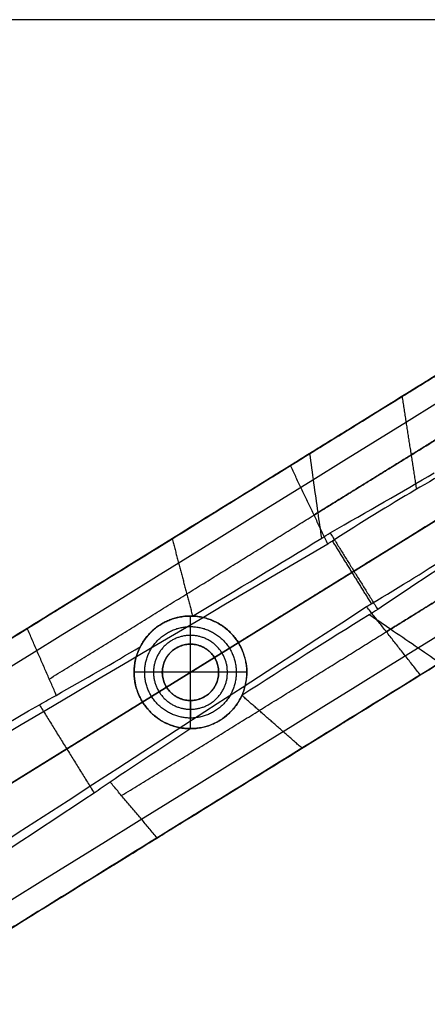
# Model space of a CAD drawing. Header units: millimetres. Extents: x 158 to 605, y -307 to 354.
# Tile 5 of 12: x 451 to 509, y -116 to 24. Entities that reach past the tile are written whole.
import ezdxf

# ---------------------------------------------------------------- set-up
doc = ezdxf.new("R2010")
doc.units = ezdxf.units.MM
doc.layers.add('Legs', color=7, linetype='Continuous', true_color=0x38b677)
doc.layers.add('Tabletop', color=7, linetype='Continuous', true_color=0xffa000)

msp = doc.modelspace()

# ---------------------------------------------------------------- linework, layer by layer
at = {"layer": 'Legs'}
for p, q in [((371.17, -112.78, -1646.17), (537.35, -9.8, -1646.17)), ((564.71, -13.44, -1678.49), (265.79, -198.67, -1678.44)), ((444.71, -67.21, -1126.86), (530.77, -13.88, -1126.86)), ((478.59, -66.8, -1097.12), (537.97, -30.01, -1097.12)), ((555.79, -39.55, -1646.17), (389.61, -142.53, -1646.17)), ((549.2, -43.63, -1126.86), (463.15, -96.96, -1126.86)), ((265.65, -198.75, -1653.5), (498.09, -54.72, -1619.63)), ((475.19, -64.91, -1129.12), (475.19, -60.91, -1129.12)), ((471.19, -68.91, -1129.12), (467.19, -68.91, -1129.12)), ((483.19, -68.91, -1129.12), (479.19, -68.91, -1129.12)), ((402.61, -113.88, -1097.12), (471.79, -71.02, -1097.12)), ((475.19, -76.91, -1129.12), (475.19, -72.91, -1129.12)), ((457.63, -79.79, -1137.65), (406.01, -111.77, -1127.68)), ((457.45, -100.49, -1097.12), (457.45, -100.49, -1125.95))]:
    msp.add_line(p, q, dxfattribs=at)
for points, degree in [([(543.87, -5.76, -1675.09), (402.12, -93.6, -1675.09), (260.38, -181.44, -1675.09)], 2), ([(262.14, -184.27, -1678.44), (356.67, -125.72, -1678.45), (451.19, -67.17, -1678.47), (545.71, -8.62, -1678.49)], 3), ([(341.77, -131, -1097.12), (427.73, -77.73, -1097.12), (513.68, -24.47, -1097.12)], 2), ([(505.21, -29.72, -1626.56), (506.23, -36.31, -1621), (507.26, -42.91, -1615.43)], 2), ([(560.57, -32.59, -1678.49), (466.07, -91.17, -1678.47), (371.56, -149.76, -1678.45), (277.06, -208.34, -1678.44)], 3), ([(278.81, -211.19, -1675.09), (420.56, -123.35, -1675.09), (562.31, -35.51, -1675.09)], 2), ([(517.29, -37.35, -1607.25), (511.16, -40.49, -1614.06), (503.44, -45.03, -1618.43), (495.33, -50.26, -1619.63)], 3), ([(259.76, -181.82, -1659.61), (374.57, -110.67, -1645.76), (489.38, -39.53, -1631.92)], 2), ([(495.01, -49.1, -1153.79), (500.31, -46.05, -1157.12), (505.26, -43.21, -1161.08), (509.78, -40.59, -1165.59)], 3), ([(500.85, -59.17, -1619.63), (509.15, -54.24, -1618.43), (516.65, -49.35, -1614.06), (522.19, -45.25, -1607.25)], 3), ([(472.59, -49.93, -1133.79), (474.04, -55.42, -1138.96), (475.49, -60.91, -1144.14)], 2), ([(475.49, -60.92, -1144.14), (481.79, -57.18, -1146.63), (487.91, -53.48, -1149.61), (493.81, -49.83, -1153.07)], 3), ([(493.81, -49.83, -1153.07), (494.21, -49.59, -1153.31), (494.61, -49.34, -1153.55), (495.01, -49.1, -1153.79)], 3), ([(495.33, -50.26, -1619.63), (495.11, -50.4, -1619.66), (494.89, -50.54, -1619.69), (494.67, -50.68, -1619.72)], 3), ([(495.01, -49.1, -1153.79), (498.38, -54.54, -1153.79), (501.76, -59.97, -1153.79)], 2), ([(495.33, -50.26, -1619.63), (498.09, -54.72, -1619.63), (500.85, -59.17, -1619.63)], 2), ([(494.67, -50.68, -1619.72), (417.34, -96.36, -1630.85), (340, -142.03, -1641.97), (262.66, -187.71, -1653.1)], 3), ([(515.94, -50.53, -1165.59), (511.59, -53.42, -1161.08), (506.84, -56.59, -1157.12), (501.76, -59.97, -1153.79)], 3), ([(532.12, -54.22, -1097.12), (446.16, -107.48, -1097.12), (360.21, -160.75, -1097.12)], 2), ([(274.21, -206.35, -1653.1), (349.54, -157.42, -1641.97), (424.86, -108.5, -1630.85), (500.18, -59.58, -1619.72)], 3), ([(500.18, -59.58, -1619.72), (500.41, -59.44, -1619.69), (500.63, -59.3, -1619.66), (500.85, -59.17, -1619.63)], 3), ([(501.76, -59.97, -1153.79), (501.36, -60.22, -1153.55), (500.96, -60.47, -1153.31), (500.56, -60.73, -1153.07)], 3), ([(500.56, -60.73, -1153.07), (494.67, -64.39, -1149.61), (488.63, -68.22, -1146.63), (482.48, -72.2, -1144.14)], 3), ([(452.03, -62.68, -1128.02), (402.66, -93.26, -1120.16), (353.3, -123.85, -1112.3)], 2), ([(470.97, -62.11, -1141.36), (470.97, -62.11, -1135.24), (470.97, -62.11, -1129.12)], 2), ([(456.15, -72.18, -1138.17), (460.17, -69.88, -1139.07), (464.14, -67.59, -1140.17), (468.05, -65.3, -1141.45)], 3), ([(473.08, -65.51, -1097.12), (473.08, -65.51, -1113.12), (473.08, -65.51, -1129.12)], 2), ([(481.99, -64.7, -1129.12), (481.99, -64.7, -1137.25), (481.99, -64.7, -1145.38)], 2), ([(478.59, -66.8, -1129.12), (478.59, -66.8, -1113.12), (478.59, -66.8, -1097.12)], 2), ([(507.81, -69.28, -1631.92), (393, -140.43, -1645.76), (278.19, -211.57, -1659.61)], 2), ([(471.79, -71.02, -1097.12), (471.79, -71.02, -1113.12), (471.79, -71.02, -1129.12)], 2), ([(453.74, -73.51, -1137.65), (454.54, -73.06, -1137.81), (455.35, -72.61, -1137.99), (456.15, -72.18, -1138.17)], 3), ([(477.29, -72.31, -1097.12), (477.29, -72.31, -1113.12), (477.29, -72.31, -1129.12)], 2), ([(491.02, -79.68, -1133.79), (486.75, -75.94, -1138.96), (482.48, -72.19, -1144.14)], 2), ([(356.22, -130.15, -1119.15), (388.73, -111.27, -1125.32), (421.23, -92.39, -1131.48), (453.74, -73.51, -1137.65)], 3), ([(453.74, -73.51, -1137.65), (457.63, -79.79, -1137.65), (461.53, -86.07, -1137.65)], 2), ([(468.39, -73.13, -1140.41), (468.39, -73.13, -1134.76), (468.39, -73.13, -1129.12)], 2), ([(475.24, -76.91, -1141.45), (471.45, -79.39, -1140.17), (467.63, -81.93, -1139.07), (463.79, -84.5, -1138.17)], 3), ([(479.4, -75.71, -1141.36), (479.4, -75.71, -1135.24), (479.4, -75.71, -1129.12)], 2), ([(463.79, -84.5, -1138.17), (463.04, -85.03, -1137.99), (462.29, -85.55, -1137.81), (461.53, -86.07, -1137.65)], 3), ([(461.53, -86.07, -1137.65), (430.15, -106.77, -1131.48), (398.77, -127.48, -1125.32), (367.39, -148.18, -1119.15)], 3), ([(371.74, -153.6, -1112.3), (421.1, -123.02, -1120.16), (470.46, -92.43, -1128.02)], 2)]:
    msp.add_open_spline(points, degree=degree, dxfattribs=at)
for points, weights in [([(489.38, -39.53, -1631.92), (505.29, -29.67, -1629.61), (517.41, -22.16, -1617.24)], [1, 0.956555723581, 1]), ([(509.94, -26.79, -1156.6), (501.71, -31.89, -1148.63), (492.13, -37.82, -1143.12)], [1, 0.993164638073, 1]), ([(517.34, -31.32, -1611.22), (506.72, -37.9, -1622.16), (492.72, -46.57, -1624.21)], [0.916668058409, 0.878434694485, 0.920883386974]), ([(493.3, -46.21, -1150.07), (502.2, -40.7, -1155.18), (509.84, -35.97, -1162.58)], [0.945171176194, 0.914572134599, 0.897207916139]), ([(492.13, -37.82, -1143.12), (473.06, -49.64, -1131.97), (452.03, -62.68, -1128.02)], [1, 0.98855147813, 1]), ([(498.09, -54.72, -1619.63), (510.71, -46.9, -1617.79), (519.74, -41.3, -1607.25)], [1, 0.933113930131, 0.972106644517]), ([(512.86, -45.56, -1165.59), (506.16, -49.72, -1158.78), (498.38, -54.54, -1153.79)], [0.956202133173, 0.972352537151, 1]), ([(455.15, -69.86, -1135.69), (475.16, -57.46, -1139.46), (493.3, -46.21, -1150.07)], [0.98935063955, 0.978070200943, 0.989381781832]), ([(527.61, -47.89, -1611.22), (517, -54.47, -1622.16), (503, -63.15, -1624.21)], [0.916668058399, 0.878434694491, 0.920883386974]), ([(503.57, -62.79, -1150.07), (512.47, -57.28, -1155.18), (520.11, -52.54, -1162.58)], [0.945171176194, 0.914572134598, 0.897207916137]), ([(535.85, -51.91, -1617.24), (523.73, -59.42, -1629.61), (507.81, -69.28, -1631.92)], [1, 0.956555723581, 1]), ([(498.38, -54.54, -1153.79), (490.4, -59.48, -1148.99), (481.99, -64.7, -1145.38)], [1, 0.995505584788, 0.994740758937]), ([(465.42, -86.43, -1135.69), (485.43, -74.04, -1139.46), (503.57, -62.79, -1150.07)], [0.98935063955, 0.978070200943, 0.989381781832]), ([(470.46, -92.43, -1128.02), (491.49, -79.39, -1131.97), (510.57, -67.57, -1143.12)], [1, 0.98855147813, 1]), ([(468.39, -73.13, -1140.41), (463.05, -76.43, -1138.79), (457.63, -79.79, -1137.65)], [0.995879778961, 0.997233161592, 1])]:
    msp.add_rational_spline(points, weights, degree=2, dxfattribs=at)
for points, knots in [([(493.81, -49.83, -1153.07), (493.64, -48.63, -1152.07), (493.47, -47.42, -1151.07), (492.91, -43.42, -1147.76), (492.52, -40.62, -1145.44), (492.13, -37.82, -1143.12)], [-15.688576, -15.688576, -15.688576, -15.688576, -10.960189, -10.960189, 0, 0, 0, 0]), ([(494.67, -50.68, -1619.72), (494.64, -50.62, -1619.79), (494.36, -50.03, -1620.44), (493.84, -48.92, -1621.65), (493.1, -47.36, -1623.36), (492.35, -45.79, -1625.07), (491.61, -44.23, -1626.78), (490.86, -42.66, -1628.49), (490.12, -41.1, -1630.21), (489.62, -40.05, -1631.35), (489.38, -39.53, -1631.92)], [0, 0, 0, 0, 0.301318, 2.73699, 5.172658, 7.608324, 10.043986, 12.479646, 14.915303, 17.350958, 17.350958, 17.350958, 17.350958]), ([(507.81, -69.28, -1631.92), (507.46, -68.83, -1631.35), (506.74, -67.92, -1630.21), (505.67, -66.56, -1628.49), (504.6, -65.19, -1626.78), (503.53, -63.83, -1625.07), (502.46, -62.47, -1623.36), (501.39, -61.11, -1621.65), (500.63, -60.14, -1620.44), (500.23, -59.63, -1619.79), (500.18, -59.58, -1619.72)], [0, 0, 0, 0, 2.435655, 4.871312, 7.306972, 9.742635, 12.1783, 14.613969, 17.04964, 17.350958, 17.350958, 17.350958, 17.350958]), ([(475.49, -60.92, -1144.14), (474.89, -60.89, -1143.62), (474.25, -60.94, -1143.14), (472.74, -61.24, -1142.13), (471.84, -61.57, -1141.65), (470.97, -62.11, -1141.36), (470.22, -62.58, -1141.11), (469.53, -63.18, -1141.02), (468.6, -64.34, -1141.15), (468.29, -64.81, -1141.27), (468.05, -65.3, -1141.45)], [0, 0, 0, 0, 2.38787, 2.38787, 5.568421, 5.568421, 5.568421, 8.322808, 8.322808, 10.052792, 10.052792, 10.052792, 10.052792]), ([(481.99, -64.7, -1145.38), (480.85, -62.86, -1145.38), (479.04, -61.6, -1145.06), (477.01, -61.12, -1144.54), (476.51, -61, -1144.42), (476, -60.94, -1144.28), (475.49, -60.92, -1144.14)], [-8.128772, -8.128772, -8.128772, -8.128772, -1.59675, -1.59675, -1.59675, 0, 0, 0, 0]), ([(510.57, -67.57, -1143.12), (508.24, -65.98, -1145.44), (505.91, -64.38, -1147.76), (502.57, -62.1, -1151.07), (501.56, -61.41, -1152.07), (500.56, -60.73, -1153.07)], [-15.688576, -15.688576, -15.688576, -15.688576, -4.728387, -4.728387, 0, 0, 0, 0]), ([(456.15, -72.18, -1138.17), (455.93, -71.67, -1137.62), (455.48, -70.63, -1136.51), (454.8, -69.06, -1134.84), (454.11, -67.46, -1133.13), (453.41, -65.87, -1131.43), (452.72, -64.27, -1129.73), (452.26, -63.21, -1128.59), (452.03, -62.68, -1128.02)], [-14.498858, -14.498858, -14.498858, -14.498858, -12.17839, -9.74271, -7.307031, -4.871353, -2.435676, 0, 0, 0, 0]), ([(468.05, -65.3, -1141.45), (467.76, -65.86, -1141.3), (467.54, -66.46, -1141.16), (467.4, -67.08, -1141.03), (466.92, -69.13, -1140.63), (467.26, -71.3, -1140.41), (468.39, -73.13, -1140.41)], [-8.445356, -8.445356, -8.445356, -8.445356, -6.495335, -6.495335, -6.495335, 0, 0, 0, 0]), ([(481.99, -64.7, -1145.38), (483.12, -66.53, -1145.38), (483.45, -68.71, -1145.06), (482.97, -70.74, -1144.54), (482.86, -71.24, -1144.42), (482.69, -71.73, -1144.28), (482.48, -72.2, -1144.14)], [0, 0, 0, 0, 6.532022, 6.532022, 6.532022, 8.128772, 8.128772, 8.128772, 8.128772]), ([(482.48, -72.2, -1144.14), (482.23, -72.75, -1143.62), (481.91, -73.29, -1143.14), (480.96, -74.51, -1142.13), (480.27, -75.17, -1141.65), (479.4, -75.71, -1141.36), (478.65, -76.18, -1141.11), (477.81, -76.53, -1141.02), (476.35, -76.85, -1141.15), (475.79, -76.91, -1141.27), (475.24, -76.91, -1141.45)], [-10.052792, -10.052792, -10.052792, -10.052792, -7.664922, -7.664922, -4.48437, -4.48437, -4.48437, -1.729984, -1.729984, 0, 0, 0, 0]), ([(475.24, -76.91, -1141.45), (474.61, -76.92, -1141.3), (473.98, -76.85, -1141.16), (473.36, -76.7, -1141.03), (471.31, -76.22, -1140.63), (469.51, -74.95, -1140.41), (468.39, -73.13, -1140.41)], [0, 0, 0, 0, 1.950021, 1.950021, 1.950021, 8.445356, 8.445356, 8.445356, 8.445356]), ([(470.46, -92.43, -1128.02), (470.09, -91.98, -1128.59), (469.34, -91.1, -1129.73), (468.22, -89.76, -1131.43), (467.1, -88.43, -1133.13), (465.98, -87.1, -1134.84), (464.87, -85.79, -1136.51), (464.15, -84.92, -1137.62), (463.79, -84.5, -1138.17)], [-14.498858, -14.498858, -14.498858, -14.498858, -12.063182, -9.627505, -7.191827, -4.756148, -2.320468, 0, 0, 0, 0])]:
    msp.add_open_spline(points, degree=3, knots=knots, dxfattribs=at)
for points, weights, knots in [([(468.39, -73.13, -1129.12), (464.17, -66.32, -1129.12), (470.97, -62.11, -1129.12), (477.77, -57.9, -1129.12), (481.99, -64.7, -1129.12)], [1, 0.707106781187, 1, 0.707106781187, 1], [-32, -32, -32, -16, -16, 0, 0, 0]), ([(481.99, -64.7, -1138.12), (477.77, -57.9, -1138.12), (470.97, -62.11, -1138.12), (464.17, -66.32, -1138.12), (468.39, -73.13, -1138.12)], [1, 0.707106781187, 1, 0.707106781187, 1], [-50.265482, -50.265482, -50.265482, -37.699112, -37.699112, -25.132741, -25.132741, -25.132741]), ([(468.39, -73.13, -1129.12), (472.6, -79.93, -1129.12), (479.4, -75.71, -1129.12), (486.2, -71.5, -1129.12), (481.99, -64.7, -1129.12)], [1, 0.707106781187, 1, 0.707106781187, 1], [0, 0, 0, 16, 16, 32, 32, 32]), ([(468.39, -73.13, -1138.12), (472.6, -79.93, -1138.12), (479.4, -75.71, -1138.12), (486.2, -71.5, -1138.12), (481.99, -64.7, -1138.12)], [1, 0.707106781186, 1, 0.707106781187, 1], [-25.132741, -25.132741, -25.132741, -12.566371, -12.566371, 0, 0, 0]), ([(478.59, -66.8, -1129.12), (476.48, -63.4, -1129.12), (473.08, -65.51, -1129.12), (469.68, -67.62, -1129.12), (471.79, -71.02, -1129.12)], [1, 0.707106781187, 1, 0.707106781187, 1], [-16, -16, -16, -8, -8, 0, 0, 0]), ([(478.59, -66.8, -1097.12), (476.48, -63.4, -1097.12), (473.08, -65.51, -1097.12), (469.68, -67.62, -1097.12), (471.79, -71.02, -1097.12)], [1, 0.707106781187, 1, 0.707106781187, 1], [0, 0, 0, 8, 8, 16, 16, 16]), ([(471.79, -71.02, -1122.12), (469.68, -67.62, -1122.12), (473.08, -65.51, -1122.12), (476.48, -63.4, -1122.12), (478.59, -66.8, -1122.12)], [1, 0.707106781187, 1, 0.707106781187, 1], [12.566371, 12.566371, 12.566371, 18.849556, 18.849556, 25.132741, 25.132741, 25.132741]), ([(478.59, -66.8, -1097.12), (480.69, -70.2, -1097.12), (477.29, -72.31, -1097.12), (473.89, -74.42, -1097.12), (471.79, -71.02, -1097.12)], [1, 0.707106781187, 1, 0.707106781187, 1], [-16, -16, -16, -8, -8, 0, 0, 0]), ([(471.79, -71.02, -1129.12), (473.89, -74.42, -1129.12), (477.29, -72.31, -1129.12), (480.69, -70.2, -1129.12), (478.59, -66.8, -1129.12)], [1, 0.707106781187, 1, 0.707106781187, 1], [-16, -16, -16, -8, -8, 0, 0, 0]), ([(478.59, -66.8, -1122.12), (480.69, -70.2, -1122.12), (477.29, -72.31, -1122.12), (473.89, -74.42, -1122.12), (471.79, -71.02, -1122.12)], [1, 0.707106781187, 1, 0.707106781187, 1], [0, 0, 0, 6.283185, 6.283185, 12.566371, 12.566371, 12.566371])]:
    msp.add_rational_spline(points, weights, degree=2, knots=knots, dxfattribs=at)
at = {"layer": 'Tabletop'}
for p, q in [((578.93, 23.81, -1097.12), (184.24, 23.81, -1097.12)), ((475.19, -72.91, -1083.12), (475.19, -64.91, -1083.12)), ((479.19, -68.91, -1083.12), (471.19, -68.91, -1083.12))]:
    msp.add_line(p, q, dxfattribs=at)
for points, weights, knots in [([(468.69, -68.91, -1097.12), (468.69, -62.41, -1097.12), (475.19, -62.41, -1097.12), (481.69, -62.41, -1097.12), (481.69, -68.91, -1097.12)], [1, 0.707106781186, 1, 0.707106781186, 1], [-20.419836, -20.419836, -20.419836, -10.209918, -10.209918, 0, 0, 0]), ([(480.44, -68.91, -1095.87), (480.44, -63.66, -1095.87), (475.19, -63.66, -1095.87), (469.94, -63.66, -1095.87), (469.94, -68.91, -1095.87)], [1, 0.707106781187, 1, 0.707106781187, 1], [0, 0, 0, 10.209918, 10.209918, 20.419836, 20.419836, 20.419836]), ([(479.19, -68.91, -1094.62), (479.19, -64.91, -1094.62), (475.19, -64.91, -1094.62), (471.19, -64.91, -1094.62), (471.19, -68.91, -1094.62)], [1, 0.707106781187, 1, 0.707106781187, 1], [0, 0, 0, 10.209918, 10.209918, 20.419836, 20.419836, 20.419836]), ([(471.19, -68.91, -1083.12), (471.19, -64.91, -1083.12), (475.19, -64.91, -1083.12), (479.19, -64.91, -1083.12), (479.19, -68.91, -1083.12)], [1, 0.707106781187, 1, 0.707106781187, 1], [-16, -16, -16, -8, -8, 0, 0, 0]), ([(471.19, -68.91, -1090.12), (471.19, -64.91, -1090.12), (475.19, -64.91, -1090.12), (479.19, -64.91, -1090.12), (479.19, -68.91, -1090.12)], [1, 0.707106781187, 1, 0.707106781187, 1], [-12.566371, -12.566371, -12.566371, -6.283185, -6.283185, 0, 0, 0]), ([(481.69, -68.91, -1097.12), (481.69, -75.41, -1097.12), (475.19, -75.41, -1097.12), (468.69, -75.41, -1097.12), (468.69, -68.91, -1097.12)], [1, 0.707106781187, 1, 0.707106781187, 1], [-40.839673, -40.839673, -40.839673, -30.629755, -30.629755, -20.419836, -20.419836, -20.419836]), ([(469.94, -68.91, -1095.87), (469.94, -74.16, -1095.87), (475.19, -74.16, -1095.87), (480.44, -74.16, -1095.87), (480.44, -68.91, -1095.87)], [1, 0.707106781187, 1, 0.707106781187, 1], [20.419836, 20.419836, 20.419836, 30.629755, 30.629755, 40.839673, 40.839673, 40.839673]), ([(471.19, -68.91, -1083.12), (471.19, -72.91, -1083.12), (475.19, -72.91, -1083.12), (479.19, -72.91, -1083.12), (479.19, -68.91, -1083.12)], [1, 0.707106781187, 1, 0.707106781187, 1], [0, 0, 0, 8, 8, 16, 16, 16]), ([(479.19, -68.91, -1094.62), (479.19, -72.91, -1094.62), (475.19, -72.91, -1094.62), (471.19, -72.91, -1094.62), (471.19, -68.91, -1094.62)], [1, 0.707106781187, 1, 0.707106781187, 1], [0, 0, 0, 8, 8, 16, 16, 16]), ([(479.19, -68.91, -1090.12), (479.19, -72.91, -1090.12), (475.19, -72.91, -1090.12), (471.19, -72.91, -1090.12), (471.19, -68.91, -1090.12)], [1, 0.707106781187, 1, 0.707106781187, 1], [-25.132741, -25.132741, -25.132741, -18.849556, -18.849556, -12.566371, -12.566371, -12.566371])]:
    msp.add_rational_spline(points, weights, degree=2, knots=knots, dxfattribs=at)
for points in [[(475.19, -64.91, -1094.62), (475.19, -63.66, -1095.87), (475.19, -62.41, -1097.12)], [(475.19, -64.91, -1094.62), (475.19, -64.91, -1088.87), (475.19, -64.91, -1083.12)], [(471.19, -68.91, -1094.62), (469.94, -68.91, -1095.87), (468.69, -68.91, -1097.12)], [(471.19, -68.91, -1094.62), (471.19, -68.91, -1088.87), (471.19, -68.91, -1083.12)], [(481.69, -68.91, -1097.12), (480.44, -68.91, -1095.87), (479.19, -68.91, -1094.62)], [(479.19, -68.91, -1083.12), (479.19, -68.91, -1088.87), (479.19, -68.91, -1094.62)], [(475.19, -72.91, -1094.62), (475.19, -72.91, -1088.87), (475.19, -72.91, -1083.12)], [(475.19, -72.91, -1094.62), (475.19, -74.16, -1095.87), (475.19, -75.41, -1097.12)]]:
    msp.add_open_spline(points, degree=2, dxfattribs=at)

doc.saveas('drawing.dxf')
